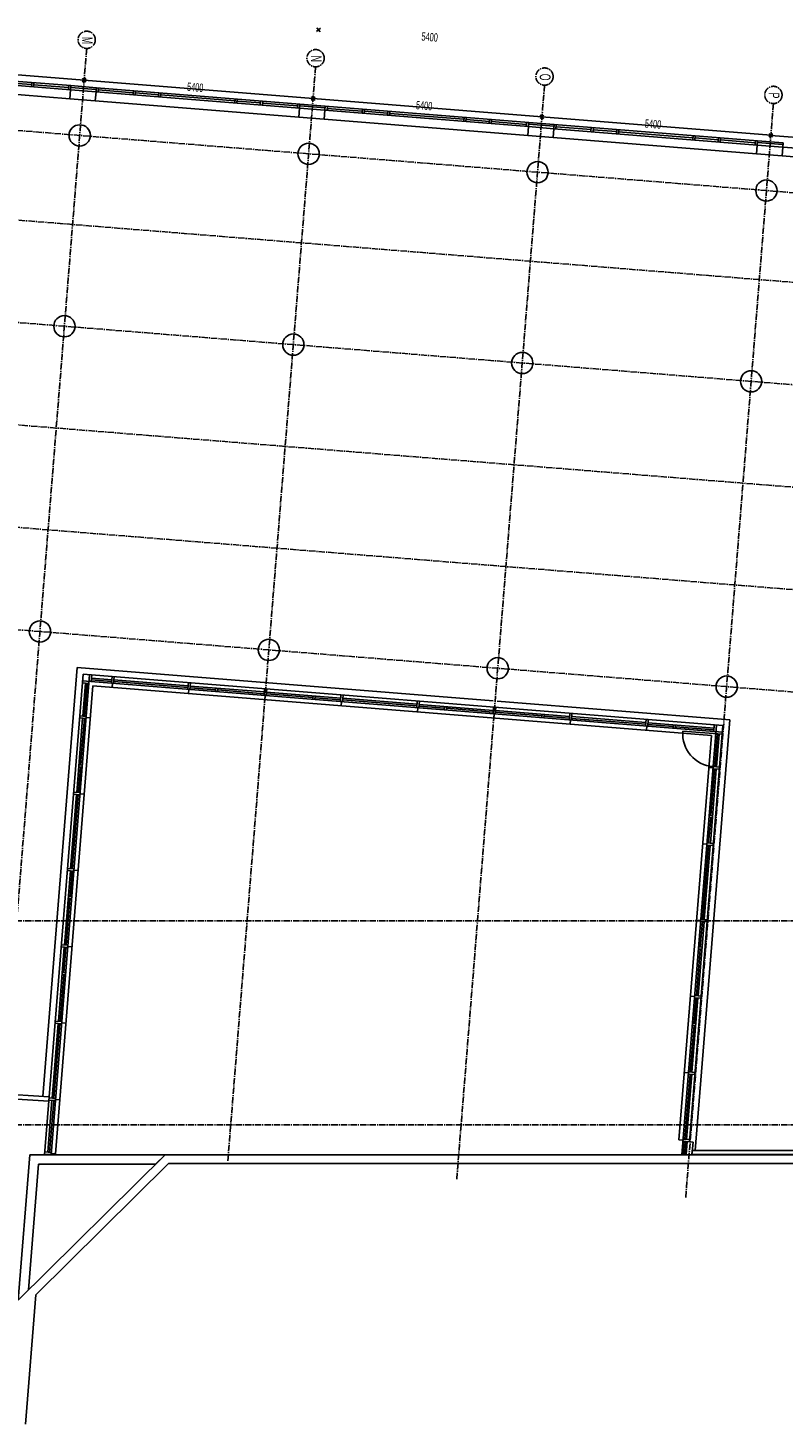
# Model space of a CAD drawing. Header units: millimetres. Extents: x -1696 to 67346, y -51443 to 2612.
# Tile 3 of 4: x 26318 to 44075, y -30735 to 2089. Entities that reach past the tile are written whole.
import ezdxf
from ezdxf.enums import TextEntityAlignment as Align

# ---------------------------------------------------------------- set-up
doc = ezdxf.new("R2010")
doc.units = ezdxf.units.MM
doc.header["$LTSCALE"] = 200
doc.header["$MEASUREMENT"] = 0
doc.linetypes.add('CENTER2', pattern=[1.125, 0.75, -0.125, 0.125, -0.125])
doc.layers.add('bouwkundig', color=8, linetype='CONTINUOUS')
doc.layers.add('stramien', color=1, linetype='CENTER2')
doc.styles.get("Standard").update_dxf_attribs({"font": 'txt', "width": 0.6})

# ---------------------------------------------------------------- blocks, each defined once
blk = doc.blocks.new('A$C08F26B49')
at = {"layer": 'stramien'}
for p, q in [((29395.7, 53049), (27330.6, 27311)), ((34778.4, 52617.1), (32713.3, 26879.1)), ((29289.9, 52264.6), (29381.8, 52341.8)), ((29381.8, 52341.5), (29289.9, 52264.4)), ((29297.3, 52349.2), (29374.4, 52257.2)), ((29374.4, 52257), (29297.3, 52348.9)), ((34672.6, 51832.5), (34764.5, 51909.6)), ((34764.5, 51909.4), (34672.6, 51832.2)), ((34680, 51917), (34757.1, 51825.1)), ((34757.1, 51824.8), (34680, 51916.8)), ((40161.1, 52185.3), (38096, 26447.2)), ((45543.8, 51753.4), (43478.7, 26015.3)), ((68712.3, 47836.4), (23764.5, 51442.8)), ((40055.3, 51400.4), (40147.2, 51477.5)), ((40147.2, 51477.2), (40055.3, 51400.1)), ((40062.7, 51484.9), (40139.8, 51393)), ((40139.8, 51392.7), (40062.7, 51484.6)), ((45529.9, 51045.1), (45437.9, 50968)), ((45438, 50968.2), (45529.9, 51045.4)), ((45522.5, 50960.6), (45445.3, 51052.5)), ((45445.4, 51052.7), (45522.5, 50960.8)), ((68544.4, 45743.1), (23680.4, 49342.8)), ((68352.4, 43350.8), (23584.2, 46942.8)), ((68160.4, 40957.6), (23476.7, 44542.8)), ((67968.4, 38564.4), (23200.2, 42156.4)), ((67776.6, 36173.9), (23295.9, 39742.8)), ((498.3, 32542.8), (68765.7, 32542.8)), ((498.3, 27742.8), (68380.5, 27742.8))]:
    blk.add_line(p, q, dxfattribs=at)
at = {"layer": 'stramien', "linetype": 'Continuous'}
for p, q in [((23953.2, 52735.1), (29335.9, 52303.2)), ((29335.9, 52302.9), (34718.6, 51871.1)), ((34718.5, 51870.8), (40101.2, 51438.9)), ((40101.2, 51438.7), (45483.9, 51006.8)), ((45483.9, 51006.5), (50866.6, 50574.7))]:
    blk.add_line(p, q, dxfattribs=at)
at = {"layer": 'stramien'}
for centre in [(29395.7, 53252.1), (34778.4, 52820.2), (40161.1, 52388.3), (45543.8, 51956.4)]:
    blk.add_circle(centre, 203, dxfattribs=at)
at = {"layer": 'stramien', "width": 0.6}
for s, p in [('M', (29284.5, 53238.3)), ('N', (34667.2, 52806.4)), ('O', (40049.9, 52374.5)), ('P', (45432.6, 51942.6))]:
    blk.add_text(s, height=254, rotation=270, dxfattribs=at).set_placement(p, align=Align.CENTER)
for p in [(31765.3, 52250.5), (37148, 51818.3), (42530.7, 51386.2)]:
    blk.add_text('5400', height=197.56, rotation=355.41273, dxfattribs=at).set_placement(p, align=Align.TOP_LEFT)

msp = doc.modelspace()

# ---------------------------------------------------------------- linework, layer by layer
at = {"layer": 'bouwkundig'}
for p, q in [((33106, 2004), (33198, 2082)), ((33198, 2081), (33106, 2004)), ((33114, 2089), (33191, 1997)), ((33191, 1997), (33114, 2089))]:
    msp.add_line(p, q, dxfattribs=at)
at = {"layer": 'bouwkundig', "linetype": 'Continuous'}
for p, q in [((27321, 632), (22536, 1016)), ((27329, 732), (22544, 1116)), ((27304, 423), (22519, 807)), ((25854, 800), (26403, 756)), ((26407, 806), (26399, 706)), ((26457, 802), (26449, 702)), ((26453, 752), (27275, 686)), ((27279, 736), (27271, 636)), ((27329, 732), (27321, 632)), ((27326, 692), (27329, 732)), ((27924, 644), (27326, 692)), ((27329, 732), (27927, 684)), ((27927, 684), (27919, 584)), ((27927, 684), (27924, 644)), ((32711, 300), (27927, 684)), ((27977, 680), (27969, 580)), ((27321, 632), (27304, 423)), ((27304, 423), (27902, 375)), ((27919, 584), (27321, 632)), ((27902, 375), (27919, 584)), ((32687, -9), (27902, 375)), ((32703, 200), (27919, 584)), ((27973, 630), (28795, 564)), ((28799, 614), (28791, 514)), ((28849, 610), (28841, 510)), ((28845, 560), (29393, 516)), ((29397, 566), (29389, 466)), ((29447, 562), (29439, 462)), ((29443, 512), (31187, 372)), ((31191, 422), (31183, 322)), ((31241, 418), (31233, 318)), ((31237, 368), (31785, 324)), ((31789, 374), (31781, 274)), ((31839, 370), (31831, 270)), ((31835, 320), (32658, 254)), ((32662, 304), (32654, 204)), ((32703, 200), (32687, -9)), ((32711, 300), (32703, 200)), ((33302, 152), (32703, 200)), ((32708, 260), (32711, 300)), ((33306, 212), (32708, 260)), ((32711, 300), (33310, 252)), ((33285, -57), (33302, 152)), ((33310, 252), (33302, 152)), ((38086, -232), (33302, 152)), ((33310, 252), (33306, 212)), ((38094, -132), (33310, 252)), ((33359, 248), (33351, 148)), ((33355, 198), (34178, 132)), ((34182, 182), (34174, 82)), ((34232, 178), (34224, 78)), ((34228, 128), (34776, 84)), ((34780, 134), (34772, 34)), ((34830, 130), (34822, 30)), ((34826, 80), (36570, -60)), ((32687, -9), (33285, -57)), ((38069, -441), (33285, -57)), ((36574, -10), (36566, -110)), ((36624, -14), (36616, -114)), ((36620, -64), (37168, -108)), ((37172, -58), (37164, -158)), ((37222, -62), (37214, -162)), ((37218, -112), (38040, -178)), ((38044, -128), (38036, -228)), ((38086, -232), (38069, -441)), ((38094, -132), (38086, -232)), ((38684, -280), (38086, -232)), ((38091, -172), (38094, -132)), ((38689, -220), (38091, -172)), ((38094, -132), (38692, -180)), ((38667, -489), (38684, -280)), ((38692, -180), (38684, -280)), ((43469, -664), (38684, -280)), ((38692, -180), (38689, -220)), ((43477, -564), (38692, -180)), ((38742, -184), (38734, -284)), ((38738, -234), (39560, -300)), ((39564, -250), (39556, -350)), ((39614, -254), (39606, -354)), ((39610, -304), (40158, -348)), ((40162, -298), (40154, -398)), ((40212, -302), (40204, -402)), ((38069, -441), (38667, -489)), ((43452, -873), (38667, -489)), ((40208, -352), (41953, -492)), ((41957, -442), (41949, -542)), ((42007, -446), (41999, -546)), ((42003, -496), (42551, -540)), ((42555, -490), (42547, -590)), ((42605, -494), (42597, -594)), ((42601, -544), (43423, -610)), ((43427, -560), (43419, -660)), ((43477, -564), (43469, -664)), ((43474, -604), (43477, -564)), ((44072, -652), (43474, -604)), ((43477, -564), (44075, -612)), ((44075, -612), (44067, -712)), ((44075, -612), (44072, -652)), ((43469, -664), (43452, -873)), ((43452, -873), (44050, -921)), ((44067, -712), (43469, -664)), ((44050, -921), (44067, -712)), ((48835, -1305), (44050, -921)), ((48852, -1096), (44067, -712)), ((27475, -12944), (26666, -23032)), ((27613, -13105), (26706, -24408)), ((27767, -13118), (26862, -24408)), ((37254, -13728), (27475, -12944)), ((42662, -14313), (27613, -13105)), ((27817, -13122), (27805, -13276)), ((27847, -13380), (26964, -24383)), ((27597, -13310), (27751, -13322)), ((42650, -14467), (27601, -13260)), ((27671, -13316), (27609, -14089)), ((27711, -13319), (27649, -14092)), ((28287, -13275), (27808, -13236)), ((28290, -13235), (27811, -13197)), ((42388, -14547), (27847, -13380)), ((28296, -13160), (28283, -13315)), ((28308, -13317), (28300, -13416)), ((28346, -13164), (28333, -13319)), ((30081, -13419), (28336, -13279)), ((30084, -13379), (28340, -13239)), ((30090, -13304), (30078, -13459)), ((30140, -13308), (30127, -13463)), ((30729, -13471), (30131, -13423)), ((31878, -13523), (30134, -13383)), ((30732, -13431), (30726, -13511)), ((30782, -13435), (30775, -13515)), ((31884, -13448), (31872, -13603)), ((31934, -13452), (31922, -13607)), ((30103, -13461), (30095, -13560)), ((31875, -13563), (30779, -13475)), ((31897, -13605), (31889, -13704)), ((33021, -13655), (31925, -13567)), ((33672, -13667), (31928, -13527)), ((33025, -13615), (33018, -13695)), ((33074, -13619), (33068, -13699)), ((33669, -13707), (33071, -13659)), ((33678, -13592), (33666, -13747)), ((33691, -13749), (33683, -13848)), ((33728, -13596), (33716, -13751)), ((35464, -13851), (33719, -13711)), ((35467, -13811), (33722, -13671)), ((35473, -13736), (35460, -13891)), ((35523, -13740), (35510, -13895)), ((42824, -14175), (37354, -13736)), ((27689, -14096), (27534, -14083)), ((35485, -13893), (35477, -13992)), ((36111, -13903), (35513, -13855)), ((37261, -13955), (35517, -13815)), ((36115, -13863), (36108, -13943)), ((36164, -13867), (36158, -13947)), ((37258, -13995), (36161, -13907)), ((37267, -13880), (37255, -14035)), ((37279, -14037), (37271, -14136)), ((37317, -13884), (37304, -14038)), ((38404, -14087), (37308, -13999)), ((39055, -14099), (37311, -13959)), ((38407, -14047), (38401, -14126)), ((38457, -14051), (38451, -14130)), ((39052, -14139), (38454, -14091)), ((39061, -14024), (39049, -14178)), ((39111, -14028), (39099, -14182)), ((40849, -14243), (39105, -14103)), ((27605, -14139), (27465, -15884)), ((27685, -14146), (27531, -14133)), ((27645, -14142), (27557, -15239)), ((27787, -14129), (27687, -14121)), ((39074, -14180), (39066, -14280)), ((40846, -14283), (39102, -14143)), ((40855, -14168), (40843, -14322)), ((40868, -14324), (40860, -14424)), ((40905, -14172), (40893, -14326)), ((41494, -14335), (40896, -14287)), ((42452, -14371), (40899, -14247)), ((41497, -14295), (41491, -14374)), ((41547, -14299), (41541, -14378)), ((42449, -14411), (41544, -14339)), ((42508, -14300), (41697, -24408)), ((42662, -14313), (41877, -24098)), ((42824, -14175), (42011, -24300)), ((42458, -14296), (42445, -14451)), ((42388, -14547), (41625, -24052)), ((42646, -14517), (41718, -14443)), ((42531, -14508), (42469, -15282)), ((42571, -14511), (42509, -15285)), ((27553, -15289), (27505, -15887)), ((27593, -15292), (27513, -15285)), ((27597, -15242), (27517, -15236)), ((42327, -15295), (42427, -15303)), ((42505, -15335), (42365, -17079)), ((42465, -15331), (42377, -16428)), ((42425, -15328), (42580, -15341)), ((42429, -15278), (42584, -15291)), ((27461, -15933), (27321, -17678)), ((27501, -15937), (27361, -17681)), ((27541, -15940), (27387, -15927)), ((27545, -15890), (27391, -15878)), ((27643, -15923), (27543, -15915)), ((42373, -16478), (42325, -17076)), ((42333, -16475), (42413, -16481)), ((42337, -16425), (42417, -16431)), ((42321, -17126), (42181, -18870)), ((42183, -17090), (42283, -17098)), ((42361, -17129), (42221, -18873)), ((42281, -17122), (42436, -17135)), ((42285, -17073), (42440, -17085)), ((27397, -17734), (27243, -17722)), ((27401, -17684), (27247, -17672)), ((27499, -17717), (27399, -17709)), ((27317, -17728), (27177, -19472)), ((27357, -17731), (27309, -18329)), ((27305, -18379), (27217, -19475)), ((27345, -18382), (27265, -18375)), ((27349, -18332), (27269, -18326)), ((42040, -18884), (42139, -18892)), ((42217, -18923), (42077, -20667)), ((42177, -18920), (42129, -19518)), ((42137, -18917), (42292, -18929)), ((42141, -18867), (42296, -18879)), ((27173, -19522), (27033, -21266)), ((27253, -19528), (27099, -19516)), ((27257, -19478), (27103, -19466)), ((27213, -19525), (27165, -20123)), ((27355, -19511), (27255, -19503)), ((42125, -19568), (42037, -20664)), ((42085, -19565), (42165, -19571)), ((42089, -19515), (42169, -19521)), ((27161, -20173), (27073, -21269)), ((27201, -20176), (27121, -20170)), ((27205, -20126), (27125, -20120)), ((41896, -20678), (41995, -20686)), ((41997, -20661), (42152, -20673)), ((42073, -20717), (41933, -22462)), ((42033, -20714), (41985, -21312)), ((41993, -20711), (42148, -20723)), ((27029, -21316), (26888, -23073)), ((27069, -21319), (26928, -23076)), ((27109, -21322), (26955, -21310)), ((27113, -21273), (26959, -21260)), ((27211, -21306), (27111, -21298)), ((41945, -21309), (42025, -21315)), ((41981, -21362), (41893, -22458)), ((41941, -21359), (42021, -21365)), ((41752, -22472), (41851, -22480)), ((41889, -22508), (41766, -24039)), ((41929, -22512), (41806, -24042)), ((41849, -22505), (42004, -22518)), ((41853, -22455), (42008, -22468)), ((26816, -23042), (20707, -22650)), ((26809, -23142), (25932, -23086)), ((26884, -23123), (26786, -24344)), ((26816, -23042), (26809, -23142)), ((26810, -23117), (26964, -23129)), ((26814, -23067), (26968, -23079)), ((26924, -23126), (26826, -24347)), ((26966, -23104), (27066, -23112)), ((41625, -24052), (41724, -24060)), ((41742, -24087), (41717, -24408)), ((41722, -24085), (41877, -24098)), ((41726, -24035), (41881, -24048)), ((41782, -24090), (41757, -24406)), ((41802, -24092), (41777, -24408)), ((41822, -24093), (41798, -24397)), ((41822, -24093), (41957, -24104)), ((41957, -24104), (41932, -24408)), ((29543, -24408), (26091, -27819)), ((26365, -24408), (26091, -27819)), ((26365, -24408), (29543, -24408)), ((29626, -24608), (26503, -27694)), ((26709, -24388), (26862, -24400)), ((26713, -24338), (26866, -24350)), ((26864, -24375), (26964, -24383)), ((29543, -24408), (29321, -24628)), ((29543, -24408), (48775, -24408)), ((29626, -24608), (48573, -24608)), ((41798, -24397), (41932, -24408)), ((41933, -24400), (41941, -24300)), ((41933, -24400), (47215, -24400)), ((41941, -24300), (47223, -24300)), ((26568, -24628), (26331, -27582)), ((26568, -24628), (29321, -24628)), ((26331, -27582), (26091, -27819)), ((26503, -27694), (26259, -30735))]:
    msp.add_line(p, q, dxfattribs=at)
for centre in [(27536, -439), (32918, -871), (38301, -1302), (43684, -1734), (27176, -4924), (32559, -5356), (37941, -5788), (43324, -6220), (26600, -12101), (31983, -12533), (37365, -12965), (42748, -13397)]:
    msp.add_circle(centre, 250, dxfattribs=at)
msp.add_arc((42491, -14505), 776, 175.4128, 265.4128, dxfattribs=at)

# ---------------------------------------------------------------- block references
at = {"layer": 'stramien'}
msp.add_blockref('A$C08F26B49', (-1696, -51443), dxfattribs=at)

# ---------------------------------------------------------------- texts
at = {"layer": 'bouwkundig', "width": 0.6}
msp.add_text('5400', height=197.6, rotation=355.4127, dxfattribs=at).set_placement((35582, 1990), align=Align.TOP_LEFT)

doc.saveas('drawing.dxf')
